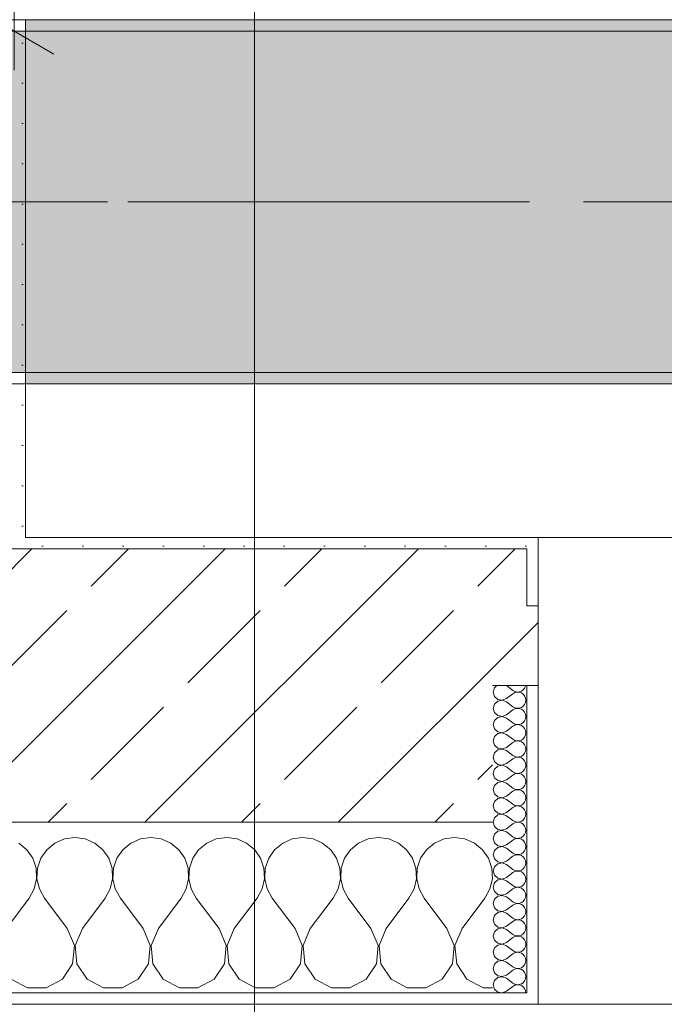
# Model space of a CAD drawing. Header units: metres. Extents: x -3.6 to 84.5, y -11 to 16.8.
# Tile 127 of 229: x 40.285 to 40.851, y -0.155 to 0.71. Entities that reach past the tile are written whole.
import ezdxf

# ---------------------------------------------------------------- set-up
doc = ezdxf.new("R2010")
doc.units = ezdxf.units.M
doc.header["$MEASUREMENT"] = 0
doc.linetypes.add('Achse', pattern=[0.2, 0.1, -0.05, 0, -0.05])
doc.linetypes.add('Strichlinie doppelt', pattern=[0.546806, 0.264583, -0.105833, 0.070556, -0.105833])
for name, color, linetype in [('155 - Bemaßung_ Beschriftung.Ausbau - Deckenelemente', 7, 'Continuous'), ('451 - Universal.Achsen Raster', 7, 'Continuous'), ('604 - Struktur.Wand Aussen', 7, 'Continuous'), ('607 - Struktur.Stütze', 7, 'Continuous'), ('608 - Struktur.Träger', 7, 'Continuous'), ('Neubau_401 - Zone.Raum_ Raumbegrenzung_ Whg.', 7, 'Continuous')]:
    doc.layers.add(name, color=color, linetype=linetype)
doc.styles.add('ERSTELLTER_STIL_2', font='txt')
doc.dimstyles.new('ERSTELLTER_STIL__3', dxfattribs={"dimtxt": 0.1, "dimasz": 0.0532, "dimexe": 0.18, "dimexo": 0.0625, "dimgap": 0, "dimtad": 1, "dimzin": 0, "dimdsep": 46, "dimtxsty": 'ERSTELLTER_STIL_2', "dimblk": 'ARROWHEAD_2', "dimblk1": 'ARROWHEAD_2', "dimblk2": 'ARROWHEAD_2', "dimcen": 0.09, "dimse1": 1, "dimse2": 1, "dimclrd": 256, "dimclre": 256, "dimclrt": 256, "dimazin": 0, "dimtfac": 1, "dimtdec": 4, "dimtmove": 0, "dimatfit": 3, "dimfxl": 1, "dimtolj": 1, "dimtzin": 0, "dimarcsym": 0})
pattern_1 = [(45, (0, 0), (-0.01767767, 0.01767767), [0, -0.025])]
pattern_2 = [(0, (0, 0), (0, 0.08660254), [0, -0.05]), (0, (0.025, 0.0433), (0, 0.08660254), [0, -0.05])]
pattern_3 = [(45, (0, 0), (-0.08485281, 0.08485281), []), (45, (-0.04243, 0.04243), (-0.08485281, 0.08485281), [0.09, -0.03])]

# ---------------------------------------------------------------- blocks, each defined once
blk = doc.blocks.new('*X76')
at = {"layer": '604 - Struktur.Wand Aussen', "color": 7, "linetype": 'Continuous', "lineweight": 5}
for p, q in [((40.33333, -0.00833), (40.32422, -0.0096)), ((40.34244, -0.0096), (40.33333, -0.00833)), ((40.4, -0.00833), (40.39089, -0.0096)), ((40.40911, -0.0096), (40.4, -0.00833)), ((40.46667, -0.00833), (40.45756, -0.0096)), ((40.47578, -0.0096), (40.46667, -0.00833)), ((40.53333, -0.00833), (40.52422, -0.0096)), ((40.54244, -0.0096), (40.53333, -0.00833)), ((40.6, -0.00833), (40.59089, -0.0096)), ((40.60911, -0.0096), (40.6, -0.00833)), ((40.66667, -0.00833), (40.65756, -0.0096)), ((40.67578, -0.0096), (40.66667, -0.00833)), ((40.29127, -0.01918), (40.28419, -0.01331)), ((40.31581, -0.01331), (40.30873, -0.01918)), ((40.32422, -0.0096), (40.31581, -0.01331)), ((40.35086, -0.01331), (40.34244, -0.0096)), ((40.35794, -0.01918), (40.35086, -0.01331)), ((40.38248, -0.01331), (40.37539, -0.01918)), ((40.39089, -0.0096), (40.38248, -0.01331)), ((40.41752, -0.01331), (40.40911, -0.0096)), ((40.42461, -0.01918), (40.41752, -0.01331)), ((40.44914, -0.01331), (40.44206, -0.01918)), ((40.45756, -0.0096), (40.44914, -0.01331)), ((40.48419, -0.01331), (40.47578, -0.0096)), ((40.49127, -0.01918), (40.48419, -0.01331)), ((40.51581, -0.01331), (40.50873, -0.01918)), ((40.52422, -0.0096), (40.51581, -0.01331)), ((40.55086, -0.01331), (40.54244, -0.0096)), ((40.55794, -0.01918), (40.55086, -0.01331)), ((40.58248, -0.01331), (40.57539, -0.01918)), ((40.59089, -0.0096), (40.58248, -0.01331)), ((40.61752, -0.01331), (40.60911, -0.0096)), ((40.62461, -0.01918), (40.61752, -0.01331)), ((40.64914, -0.01331), (40.64206, -0.01918)), ((40.65756, -0.0096), (40.64914, -0.01331)), ((40.68419, -0.01331), (40.67578, -0.0096)), ((40.69127, -0.01918), (40.68419, -0.01331)), ((40.29648, -0.02676), (40.29127, -0.01918)), ((40.30873, -0.01918), (40.30352, -0.02676)), ((40.36315, -0.02676), (40.35794, -0.01918)), ((40.37539, -0.01918), (40.37019, -0.02676)), ((40.42981, -0.02676), (40.42461, -0.01918)), ((40.44206, -0.01918), (40.43685, -0.02676)), ((40.49648, -0.02676), (40.49127, -0.01918)), ((40.50873, -0.01918), (40.50352, -0.02676)), ((40.56315, -0.02676), (40.55794, -0.01918)), ((40.57539, -0.01918), (40.57019, -0.02676)), ((40.62981, -0.02676), (40.62461, -0.01918)), ((40.64206, -0.01918), (40.63685, -0.02676)), ((40.69648, -0.02676), (40.69127, -0.01918)), ((40.29942, -0.03547), (40.29648, -0.02676)), ((40.30352, -0.02676), (40.30058, -0.03547)), ((40.36609, -0.03547), (40.36315, -0.02676)), ((40.37019, -0.02676), (40.36725, -0.03547)), ((40.43275, -0.03547), (40.42981, -0.02676)), ((40.43685, -0.02676), (40.43391, -0.03547)), ((40.49942, -0.03547), (40.49648, -0.02676)), ((40.50352, -0.02676), (40.50058, -0.03547)), ((40.56609, -0.03547), (40.56315, -0.02676)), ((40.57019, -0.02676), (40.56725, -0.03547)), ((40.63275, -0.03547), (40.62981, -0.02676)), ((40.63685, -0.02676), (40.63391, -0.03547)), ((40.69942, -0.03547), (40.69648, -0.02676)), ((40.29987, -0.04466), (40.29942, -0.03547)), ((40.30058, -0.03547), (40.30013, -0.04466)), ((40.36653, -0.04466), (40.36609, -0.03547)), ((40.36725, -0.03547), (40.3668, -0.04466)), ((40.4332, -0.04466), (40.43275, -0.03547)), ((40.43391, -0.03547), (40.43347, -0.04466)), ((40.49987, -0.04466), (40.49942, -0.03547)), ((40.50058, -0.03547), (40.50013, -0.04466)), ((40.56653, -0.04466), (40.56609, -0.03547)), ((40.56725, -0.03547), (40.5668, -0.04466)), ((40.6332, -0.04466), (40.63275, -0.03547)), ((40.63391, -0.03547), (40.63347, -0.04466)), ((40.69987, -0.04466), (40.69942, -0.03547)), ((40.29778, -0.05362), (40.29987, -0.04466)), ((40.30013, -0.04466), (40.30222, -0.05362)), ((40.36445, -0.05362), (40.36653, -0.04466)), ((40.3668, -0.04466), (40.36888, -0.05362)), ((40.43112, -0.05362), (40.4332, -0.04466)), ((40.43347, -0.04466), (40.43555, -0.05362)), ((40.49778, -0.05362), (40.49987, -0.04466)), ((40.50013, -0.04466), (40.50222, -0.05362)), ((40.56445, -0.05362), (40.56653, -0.04466)), ((40.5668, -0.04466), (40.56888, -0.05362)), ((40.63112, -0.05362), (40.6332, -0.04466)), ((40.63347, -0.04466), (40.63555, -0.05362)), ((40.69778, -0.05362), (40.69987, -0.04466)), ((40.29333, -0.06167), (40.29778, -0.05362)), ((40.30222, -0.05362), (40.30667, -0.06167)), ((40.36, -0.06167), (40.36445, -0.05362)), ((40.36888, -0.05362), (40.37333, -0.06167)), ((40.42667, -0.06167), (40.43112, -0.05362)), ((40.43555, -0.05362), (40.44, -0.06167)), ((40.49333, -0.06167), (40.49778, -0.05362)), ((40.50222, -0.05362), (40.50667, -0.06167)), ((40.56, -0.06167), (40.56445, -0.05362)), ((40.56888, -0.05362), (40.57333, -0.06167)), ((40.62667, -0.06167), (40.63112, -0.05362)), ((40.63555, -0.05362), (40.64, -0.06167)), ((40.69333, -0.06167), (40.69778, -0.05362)), ((40.27333, -0.08833), (40.29333, -0.06167)), ((40.32667, -0.08833), (40.30667, -0.06167)), ((40.34, -0.08833), (40.36, -0.06167)), ((40.39333, -0.08833), (40.37333, -0.06167)), ((40.40667, -0.08833), (40.42667, -0.06167)), ((40.46, -0.08833), (40.44, -0.06167)), ((40.47333, -0.08833), (40.49333, -0.06167)), ((40.52667, -0.08833), (40.50667, -0.06167)), ((40.54, -0.08833), (40.56, -0.06167)), ((40.59333, -0.08833), (40.57333, -0.06167)), ((40.60667, -0.08833), (40.62667, -0.06167)), ((40.66, -0.08833), (40.64, -0.06167)), ((40.67333, -0.08833), (40.69333, -0.06167)), ((40.33295, -0.1033), (40.32667, -0.08833)), ((40.34, -0.08833), (40.33371, -0.1033)), ((40.39962, -0.1033), (40.39333, -0.08833)), ((40.40667, -0.08833), (40.40038, -0.1033)), ((40.46629, -0.1033), (40.46, -0.08833)), ((40.47333, -0.08833), (40.46705, -0.1033)), ((40.53295, -0.1033), (40.52667, -0.08833)), ((40.54, -0.08833), (40.53371, -0.1033)), ((40.59962, -0.1033), (40.59333, -0.08833)), ((40.60667, -0.08833), (40.60038, -0.1033)), ((40.66629, -0.1033), (40.66, -0.08833)), ((40.67333, -0.08833), (40.66705, -0.1033)), ((40.33142, -0.11947), (40.33295, -0.1033)), ((40.33371, -0.1033), (40.33525, -0.11947)), ((40.39808, -0.11947), (40.39962, -0.1033)), ((40.40038, -0.1033), (40.40192, -0.11947)), ((40.46475, -0.11947), (40.46629, -0.1033)), ((40.46705, -0.1033), (40.46858, -0.11947)), ((40.53142, -0.11947), (40.53295, -0.1033)), ((40.53371, -0.1033), (40.53525, -0.11947)), ((40.59808, -0.11947), (40.59962, -0.1033)), ((40.60038, -0.1033), (40.60192, -0.11947)), ((40.66475, -0.11947), (40.66629, -0.1033)), ((40.66705, -0.1033), (40.66858, -0.11947)), ((40.32243, -0.13299), (40.33142, -0.11947)), ((40.33525, -0.11947), (40.34424, -0.13299)), ((40.3891, -0.13299), (40.39808, -0.11947)), ((40.40192, -0.11947), (40.4109, -0.13299)), ((40.45576, -0.13299), (40.46475, -0.11947)), ((40.46858, -0.11947), (40.47757, -0.13299)), ((40.52243, -0.13299), (40.53142, -0.11947)), ((40.53525, -0.11947), (40.54424, -0.13299)), ((40.5891, -0.13299), (40.59808, -0.11947)), ((40.60192, -0.11947), (40.6109, -0.13299)), ((40.65576, -0.13299), (40.66475, -0.11947)), ((40.66858, -0.11947), (40.67757, -0.13299)), ((40.27757, -0.13299), (40.29188, -0.14066)), ((40.30812, -0.14066), (40.32243, -0.13299)), ((40.34424, -0.13299), (40.35855, -0.14066)), ((40.37479, -0.14066), (40.3891, -0.13299)), ((40.4109, -0.13299), (40.42521, -0.14066)), ((40.44145, -0.14066), (40.45576, -0.13299)), ((40.47757, -0.13299), (40.49188, -0.14066)), ((40.50812, -0.14066), (40.52243, -0.13299)), ((40.54424, -0.13299), (40.55855, -0.14066)), ((40.57479, -0.14066), (40.5891, -0.13299)), ((40.6109, -0.13299), (40.62521, -0.14066)), ((40.64145, -0.14066), (40.65576, -0.13299)), ((40.67757, -0.13299), (40.69188, -0.14066)), ((40.29188, -0.14066), (40.30812, -0.14066)), ((40.35855, -0.14066), (40.37479, -0.14066)), ((40.42521, -0.14066), (40.44145, -0.14066)), ((40.49188, -0.14066), (40.50812, -0.14066)), ((40.55855, -0.14066), (40.57479, -0.14066)), ((40.62521, -0.14066), (40.64145, -0.14066)), ((40.69188, -0.14066), (40.7, -0.14066))]:
    blk.add_line(p, q, dxfattribs=at)
blk = doc.blocks.new('*X87')
at = {"layer": '604 - Struktur.Wand Aussen', "color": 7, "linetype": 'Continuous', "lineweight": 5}
for p, q in [((40.70178, 0.12304), (40.70071, 0.11929)), ((40.70392, 0.125), (40.70178, 0.12304)), ((40.71214, 0.125), (40.71786, 0.12071)), ((40.72534, 0.12004), (40.72696, 0.12116)), ((40.72696, 0.12116), (40.72822, 0.12267)), ((40.72822, 0.12267), (40.72901, 0.12448)), ((40.72901, 0.12448), (40.72909, 0.125)), ((40.70071, 0.11929), (40.70178, 0.11553)), ((40.70178, 0.11553), (40.70466, 0.1129)), ((40.70466, 0.1129), (40.7085, 0.11217)), ((40.7085, 0.11217), (40.71214, 0.11357)), ((40.71214, 0.11357), (40.71786, 0.11786)), ((40.71786, 0.12071), (40.71958, 0.11976)), ((40.71958, 0.11881), (40.71786, 0.11786)), ((40.71958, 0.11976), (40.7215, 0.11931)), ((40.7215, 0.11926), (40.71958, 0.11881)), ((40.7215, 0.11931), (40.72347, 0.11941)), ((40.72347, 0.11916), (40.7215, 0.11926)), ((40.72347, 0.11941), (40.72534, 0.12004)), ((40.72534, 0.11853), (40.72347, 0.11916)), ((40.72696, 0.11742), (40.72534, 0.11853)), ((40.72822, 0.1159), (40.72696, 0.11742)), ((40.72901, 0.11409), (40.72822, 0.1159)), ((40.72929, 0.11214), (40.72901, 0.11409)), ((40.70178, 0.10876), (40.70071, 0.105)), ((40.70071, 0.105), (40.70178, 0.10124)), ((40.70466, 0.11139), (40.70178, 0.10876)), ((40.7085, 0.11211), (40.70466, 0.11139)), ((40.71214, 0.11071), (40.7085, 0.11211)), ((40.71214, 0.11071), (40.71786, 0.10643)), ((40.71786, 0.10643), (40.71958, 0.10547)), ((40.71958, 0.10453), (40.71786, 0.10357)), ((40.71958, 0.10547), (40.7215, 0.10503)), ((40.7215, 0.10497), (40.71958, 0.10453)), ((40.7215, 0.10503), (40.72347, 0.10512)), ((40.72347, 0.10488), (40.7215, 0.10497)), ((40.72347, 0.10512), (40.72534, 0.10575)), ((40.72534, 0.10425), (40.72347, 0.10488)), ((40.72534, 0.10575), (40.72696, 0.10687)), ((40.72696, 0.10313), (40.72534, 0.10425)), ((40.72696, 0.10687), (40.72822, 0.10839)), ((40.72822, 0.10839), (40.72901, 0.11019)), ((40.72901, 0.11019), (40.72929, 0.11214)), ((40.70178, 0.10124), (40.70466, 0.09861)), ((40.70466, 0.0971), (40.70178, 0.09447)), ((40.70466, 0.09861), (40.7085, 0.09789)), ((40.7085, 0.09783), (40.70466, 0.0971)), ((40.7085, 0.09789), (40.71214, 0.09929)), ((40.71214, 0.09643), (40.7085, 0.09783)), ((40.71214, 0.09929), (40.71786, 0.10357)), ((40.71214, 0.09643), (40.71786, 0.09214)), ((40.72822, 0.10161), (40.72696, 0.10313)), ((40.72901, 0.09981), (40.72822, 0.10161)), ((40.72822, 0.0941), (40.72901, 0.09591)), ((40.72929, 0.09786), (40.72901, 0.09981)), ((40.72901, 0.09591), (40.72929, 0.09786)), ((40.70178, 0.09447), (40.70071, 0.09071)), ((40.70071, 0.09071), (40.70178, 0.08696)), ((40.70178, 0.08696), (40.70466, 0.08433)), ((40.71214, 0.085), (40.71786, 0.08929)), ((40.71786, 0.09214), (40.71958, 0.09119)), ((40.71958, 0.09024), (40.71786, 0.08929)), ((40.71958, 0.09119), (40.7215, 0.09074)), ((40.7215, 0.09069), (40.71958, 0.09024)), ((40.7215, 0.09074), (40.72347, 0.09084)), ((40.72347, 0.09059), (40.7215, 0.09069)), ((40.72347, 0.09084), (40.72534, 0.09147)), ((40.72534, 0.08996), (40.72347, 0.09059)), ((40.72534, 0.09147), (40.72696, 0.09258)), ((40.72696, 0.08884), (40.72534, 0.08996)), ((40.72696, 0.09258), (40.72822, 0.0941)), ((40.72822, 0.08733), (40.72696, 0.08884)), ((40.72901, 0.08552), (40.72822, 0.08733)), ((40.70178, 0.08018), (40.70071, 0.07643)), ((40.70466, 0.08282), (40.70178, 0.08018)), ((40.70466, 0.08433), (40.7085, 0.0836)), ((40.7085, 0.08354), (40.70466, 0.08282)), ((40.7085, 0.0836), (40.71214, 0.085)), ((40.71214, 0.08214), (40.7085, 0.08354)), ((40.71214, 0.08214), (40.71786, 0.07786)), ((40.71786, 0.07786), (40.71958, 0.0769)), ((40.72534, 0.07718), (40.72696, 0.0783)), ((40.72696, 0.0783), (40.72822, 0.07982)), ((40.72822, 0.07982), (40.72901, 0.08162)), ((40.72929, 0.08357), (40.72901, 0.08552)), ((40.72901, 0.08162), (40.72929, 0.08357)), ((40.70071, 0.07643), (40.70178, 0.07267)), ((40.70178, 0.07267), (40.70466, 0.07004)), ((40.70466, 0.07004), (40.7085, 0.06931)), ((40.7085, 0.06926), (40.70466, 0.06853)), ((40.7085, 0.06931), (40.71214, 0.07071)), ((40.71214, 0.06786), (40.7085, 0.06926)), ((40.71214, 0.07071), (40.71786, 0.075)), ((40.71958, 0.07595), (40.71786, 0.075)), ((40.71958, 0.0769), (40.7215, 0.07646)), ((40.7215, 0.0764), (40.71958, 0.07595)), ((40.7215, 0.07646), (40.72347, 0.07655)), ((40.72347, 0.0763), (40.7215, 0.0764)), ((40.72347, 0.07655), (40.72534, 0.07718)), ((40.72534, 0.07567), (40.72347, 0.0763)), ((40.72696, 0.07456), (40.72534, 0.07567)), ((40.72822, 0.07304), (40.72696, 0.07456)), ((40.72901, 0.07124), (40.72822, 0.07304)), ((40.72929, 0.06929), (40.72901, 0.07124)), ((40.72901, 0.06733), (40.72929, 0.06929)), ((40.70178, 0.0659), (40.70071, 0.06214)), ((40.70071, 0.06214), (40.70178, 0.05839)), ((40.70466, 0.06853), (40.70178, 0.0659)), ((40.71214, 0.06786), (40.71786, 0.06357)), ((40.71214, 0.05643), (40.71786, 0.06071)), ((40.71786, 0.06357), (40.71958, 0.06262)), ((40.71958, 0.06167), (40.71786, 0.06071)), ((40.71958, 0.06262), (40.7215, 0.06217)), ((40.7215, 0.06211), (40.71958, 0.06167)), ((40.7215, 0.06217), (40.72347, 0.06227)), ((40.72347, 0.06202), (40.7215, 0.06211)), ((40.72347, 0.06227), (40.72534, 0.0629)), ((40.72534, 0.06139), (40.72347, 0.06202)), ((40.72534, 0.0629), (40.72696, 0.06401)), ((40.72696, 0.06027), (40.72534, 0.06139)), ((40.72696, 0.06401), (40.72822, 0.06553)), ((40.72822, 0.06553), (40.72901, 0.06733)), ((40.70178, 0.05839), (40.70466, 0.05575)), ((40.70466, 0.05425), (40.70178, 0.05161)), ((40.70466, 0.05575), (40.7085, 0.05503)), ((40.7085, 0.05497), (40.70466, 0.05425)), ((40.7085, 0.05503), (40.71214, 0.05643)), ((40.71214, 0.05357), (40.7085, 0.05497)), ((40.71214, 0.05357), (40.71786, 0.04929)), ((40.72822, 0.05876), (40.72696, 0.06027)), ((40.72901, 0.05695), (40.72822, 0.05876)), ((40.72822, 0.05124), (40.72901, 0.05305)), ((40.72929, 0.055), (40.72901, 0.05695)), ((40.72901, 0.05305), (40.72929, 0.055)), ((40.70178, 0.05161), (40.70071, 0.04786)), ((40.70071, 0.04786), (40.70178, 0.0441)), ((40.70178, 0.0441), (40.70466, 0.04147)), ((40.71214, 0.04214), (40.71786, 0.04643)), ((40.71786, 0.04929), (40.71958, 0.04833)), ((40.71958, 0.04738), (40.71786, 0.04643)), ((40.71958, 0.04833), (40.7215, 0.04789)), ((40.7215, 0.04783), (40.71958, 0.04738)), ((40.7215, 0.04789), (40.72347, 0.04798)), ((40.72347, 0.04773), (40.7215, 0.04783)), ((40.72347, 0.04798), (40.72534, 0.04861)), ((40.72534, 0.0471), (40.72347, 0.04773)), ((40.72534, 0.04861), (40.72696, 0.04973)), ((40.72696, 0.04599), (40.72534, 0.0471)), ((40.72696, 0.04973), (40.72822, 0.05124)), ((40.72822, 0.04447), (40.72696, 0.04599)), ((40.72901, 0.04267), (40.72822, 0.04447)), ((40.70178, 0.03733), (40.70071, 0.03357)), ((40.70466, 0.03996), (40.70178, 0.03733)), ((40.70466, 0.04147), (40.7085, 0.04074)), ((40.7085, 0.04069), (40.70466, 0.03996)), ((40.7085, 0.04074), (40.71214, 0.04214)), ((40.71214, 0.03929), (40.7085, 0.04069)), ((40.71214, 0.03929), (40.71786, 0.035)), ((40.71786, 0.035), (40.71958, 0.03405)), ((40.72534, 0.03433), (40.72696, 0.03544)), ((40.72696, 0.03544), (40.72822, 0.03696)), ((40.72822, 0.03696), (40.72901, 0.03876)), ((40.72929, 0.04071), (40.72901, 0.04267)), ((40.72901, 0.03876), (40.72929, 0.04071)), ((40.70071, 0.03357), (40.70178, 0.02982)), ((40.70178, 0.02982), (40.70466, 0.02718)), ((40.70466, 0.02718), (40.7085, 0.02646)), ((40.7085, 0.0264), (40.70466, 0.02567)), ((40.7085, 0.02646), (40.71214, 0.02786)), ((40.71214, 0.025), (40.7085, 0.0264)), ((40.71214, 0.02786), (40.71786, 0.03214)), ((40.71958, 0.0331), (40.71786, 0.03214)), ((40.71958, 0.03405), (40.7215, 0.0336)), ((40.7215, 0.03354), (40.71958, 0.0331)), ((40.7215, 0.0336), (40.72347, 0.0337)), ((40.72347, 0.03345), (40.7215, 0.03354)), ((40.72347, 0.0337), (40.72534, 0.03433)), ((40.72534, 0.03282), (40.72347, 0.03345)), ((40.72696, 0.0317), (40.72534, 0.03282)), ((40.72822, 0.03018), (40.72696, 0.0317)), ((40.72901, 0.02838), (40.72822, 0.03018)), ((40.72929, 0.02643), (40.72901, 0.02838)), ((40.72901, 0.02448), (40.72929, 0.02643)), ((40.70178, 0.02304), (40.70071, 0.01929)), ((40.70071, 0.01929), (40.70178, 0.01553)), ((40.70466, 0.02567), (40.70178, 0.02304)), ((40.71214, 0.025), (40.71786, 0.02071)), ((40.71214, 0.01357), (40.71786, 0.01786)), ((40.71786, 0.02071), (40.71958, 0.01976)), ((40.71958, 0.01881), (40.71786, 0.01786)), ((40.71958, 0.01976), (40.7215, 0.01931)), ((40.7215, 0.01926), (40.71958, 0.01881)), ((40.7215, 0.01931), (40.72347, 0.01941)), ((40.72347, 0.01916), (40.7215, 0.01926)), ((40.72347, 0.01941), (40.72534, 0.02004)), ((40.72534, 0.01853), (40.72347, 0.01916)), ((40.72534, 0.02004), (40.72696, 0.02116)), ((40.72696, 0.01742), (40.72534, 0.01853)), ((40.72696, 0.02116), (40.72822, 0.02267)), ((40.72822, 0.0159), (40.72696, 0.01742)), ((40.72822, 0.02267), (40.72901, 0.02448)), ((40.70178, 0.00876), (40.70071, 0.005)), ((40.70178, 0.01553), (40.70466, 0.0129)), ((40.70466, 0.01139), (40.70178, 0.00876)), ((40.70466, 0.0129), (40.7085, 0.01217)), ((40.7085, 0.01211), (40.70466, 0.01139)), ((40.7085, 0.01217), (40.71214, 0.01357)), ((40.71214, 0.01071), (40.7085, 0.01211)), ((40.71214, 0.01071), (40.71786, 0.00643)), ((40.72901, 0.01409), (40.72822, 0.0159)), ((40.72822, 0.00839), (40.72901, 0.01019)), ((40.72929, 0.01214), (40.72901, 0.01409)), ((40.72901, 0.01019), (40.72929, 0.01214)), ((40.70071, 0.005), (40.70178, 0.00124)), ((40.70178, 0.00124), (40.70466, -0.00139)), ((40.71214, -0.00071), (40.71786, 0.00357)), ((40.71786, 0.00643), (40.71958, 0.00547)), ((40.71958, 0.00453), (40.71786, 0.00357)), ((40.71958, 0.00547), (40.7215, 0.00503)), ((40.7215, 0.00497), (40.71958, 0.00453)), ((40.7215, 0.00503), (40.72347, 0.00512)), ((40.72347, 0.00488), (40.7215, 0.00497)), ((40.72347, 0.00512), (40.72534, 0.00575)), ((40.72534, 0.00425), (40.72347, 0.00488)), ((40.72534, 0.00575), (40.72696, 0.00687)), ((40.72696, 0.00313), (40.72534, 0.00425)), ((40.72696, 0.00687), (40.72822, 0.00839)), ((40.72822, 0.00161), (40.72696, 0.00313)), ((40.72901, -0.00019), (40.72822, 0.00161)), ((40.70178, -0.00553), (40.70071, -0.00929)), ((40.70466, -0.0029), (40.70178, -0.00553)), ((40.70466, -0.00139), (40.7085, -0.00211)), ((40.7085, -0.00217), (40.70466, -0.0029)), ((40.7085, -0.00211), (40.71214, -0.00071)), ((40.71214, -0.00357), (40.7085, -0.00217)), ((40.71214, -0.00357), (40.71786, -0.00786)), ((40.71786, -0.00786), (40.71958, -0.00881)), ((40.72347, -0.00916), (40.72534, -0.00853)), ((40.72534, -0.00853), (40.72696, -0.00742)), ((40.72696, -0.00742), (40.72822, -0.0059)), ((40.72822, -0.0059), (40.72901, -0.00409)), ((40.72929, -0.00214), (40.72901, -0.00019)), ((40.72901, -0.00409), (40.72929, -0.00214)), ((40.70071, -0.00929), (40.70178, -0.01304)), ((40.70178, -0.01304), (40.70466, -0.01567)), ((40.70466, -0.01718), (40.70178, -0.01982)), ((40.70466, -0.01567), (40.7085, -0.0164)), ((40.7085, -0.01646), (40.70466, -0.01718)), ((40.7085, -0.0164), (40.71214, -0.015)), ((40.71214, -0.01786), (40.7085, -0.01646)), ((40.71214, -0.015), (40.71786, -0.01071)), ((40.71958, -0.00976), (40.71786, -0.01071)), ((40.71958, -0.00881), (40.7215, -0.00926)), ((40.7215, -0.00931), (40.71958, -0.00976)), ((40.7215, -0.00926), (40.72347, -0.00916)), ((40.72347, -0.00941), (40.7215, -0.00931)), ((40.72534, -0.01004), (40.72347, -0.00941)), ((40.72696, -0.01116), (40.72534, -0.01004)), ((40.72822, -0.01267), (40.72696, -0.01116)), ((40.72901, -0.01448), (40.72822, -0.01267)), ((40.72929, -0.01643), (40.72901, -0.01448)), ((40.72901, -0.01838), (40.72929, -0.01643)), ((40.70178, -0.01982), (40.70071, -0.02357)), ((40.70071, -0.02357), (40.70178, -0.02733)), ((40.71214, -0.01786), (40.71786, -0.02214)), ((40.71214, -0.02929), (40.71786, -0.025)), ((40.71786, -0.02214), (40.71958, -0.0231)), ((40.71958, -0.02405), (40.71786, -0.025)), ((40.71958, -0.0231), (40.7215, -0.02354)), ((40.7215, -0.0236), (40.71958, -0.02405)), ((40.7215, -0.02354), (40.72347, -0.02345)), ((40.72347, -0.0237), (40.7215, -0.0236)), ((40.72347, -0.02345), (40.72534, -0.02282)), ((40.72534, -0.02433), (40.72347, -0.0237)), ((40.72534, -0.02282), (40.72696, -0.0217)), ((40.72696, -0.02544), (40.72534, -0.02433)), ((40.72696, -0.0217), (40.72822, -0.02018)), ((40.72822, -0.02696), (40.72696, -0.02544)), ((40.72822, -0.02018), (40.72901, -0.01838)), ((40.70178, -0.0341), (40.70071, -0.03786)), ((40.70178, -0.02733), (40.70466, -0.02996)), ((40.70466, -0.03147), (40.70178, -0.0341)), ((40.70466, -0.02996), (40.7085, -0.03069)), ((40.7085, -0.03074), (40.70466, -0.03147)), ((40.7085, -0.03069), (40.71214, -0.02929)), ((40.71214, -0.03214), (40.7085, -0.03074)), ((40.71214, -0.03214), (40.71786, -0.03643)), ((40.72696, -0.03599), (40.72822, -0.03447)), ((40.72901, -0.02876), (40.72822, -0.02696)), ((40.72822, -0.03447), (40.72901, -0.03267)), ((40.72929, -0.03071), (40.72901, -0.02876)), ((40.72901, -0.03267), (40.72929, -0.03071)), ((40.70071, -0.03786), (40.70178, -0.04161)), ((40.70178, -0.04161), (40.70466, -0.04425)), ((40.71214, -0.04357), (40.71786, -0.03929)), ((40.71786, -0.03643), (40.71958, -0.03738)), ((40.71958, -0.03833), (40.71786, -0.03929)), ((40.71958, -0.03738), (40.7215, -0.03783)), ((40.7215, -0.03789), (40.71958, -0.03833)), ((40.7215, -0.03783), (40.72347, -0.03773)), ((40.72347, -0.03798), (40.7215, -0.03789)), ((40.72347, -0.03773), (40.72534, -0.0371)), ((40.72534, -0.03861), (40.72347, -0.03798)), ((40.72534, -0.0371), (40.72696, -0.03599)), ((40.72696, -0.03973), (40.72534, -0.03861)), ((40.72822, -0.04124), (40.72696, -0.03973)), ((40.72901, -0.04305), (40.72822, -0.04124)), ((40.72929, -0.045), (40.72901, -0.04305)), ((40.70178, -0.04839), (40.70071, -0.05214)), ((40.70466, -0.04575), (40.70178, -0.04839)), ((40.70466, -0.04425), (40.7085, -0.04497)), ((40.7085, -0.04503), (40.70466, -0.04575)), ((40.7085, -0.04497), (40.71214, -0.04357)), ((40.71214, -0.04643), (40.7085, -0.04503)), ((40.71214, -0.04643), (40.71786, -0.05071)), ((40.71786, -0.05071), (40.71958, -0.05167)), ((40.71958, -0.05167), (40.7215, -0.05211)), ((40.72347, -0.05202), (40.72534, -0.05139)), ((40.72534, -0.05139), (40.72696, -0.05027)), ((40.72696, -0.05027), (40.72822, -0.04876)), ((40.72822, -0.04876), (40.72901, -0.04695)), ((40.72901, -0.04695), (40.72929, -0.045)), ((40.70071, -0.05214), (40.70178, -0.0559)), ((40.70178, -0.0559), (40.70466, -0.05853)), ((40.70466, -0.06004), (40.70178, -0.06267)), ((40.70466, -0.05853), (40.7085, -0.05926)), ((40.7085, -0.05931), (40.70466, -0.06004)), ((40.7085, -0.05926), (40.71214, -0.05786)), ((40.71214, -0.06071), (40.7085, -0.05931)), ((40.71214, -0.05786), (40.71786, -0.05357)), ((40.71958, -0.05262), (40.71786, -0.05357)), ((40.7215, -0.05217), (40.71958, -0.05262)), ((40.7215, -0.05211), (40.72347, -0.05202)), ((40.72347, -0.05227), (40.7215, -0.05217)), ((40.72534, -0.0529), (40.72347, -0.05227)), ((40.72696, -0.05401), (40.72534, -0.0529)), ((40.72822, -0.05553), (40.72696, -0.05401)), ((40.72901, -0.05733), (40.72822, -0.05553)), ((40.72929, -0.05929), (40.72901, -0.05733)), ((40.72901, -0.06124), (40.72929, -0.05929)), ((40.70178, -0.06267), (40.70071, -0.06643)), ((40.70071, -0.06643), (40.70178, -0.07018)), ((40.71214, -0.06071), (40.71786, -0.065)), ((40.71214, -0.07214), (40.71786, -0.06786)), ((40.71786, -0.065), (40.71958, -0.06595)), ((40.71958, -0.0669), (40.71786, -0.06786)), ((40.71958, -0.06595), (40.7215, -0.0664)), ((40.7215, -0.06646), (40.71958, -0.0669)), ((40.7215, -0.0664), (40.72347, -0.0663)), ((40.72347, -0.06655), (40.7215, -0.06646)), ((40.72347, -0.0663), (40.72534, -0.06567)), ((40.72534, -0.06718), (40.72347, -0.06655)), ((40.72534, -0.06567), (40.72696, -0.06456)), ((40.72696, -0.0683), (40.72534, -0.06718)), ((40.72696, -0.06456), (40.72822, -0.06304)), ((40.72822, -0.06982), (40.72696, -0.0683)), ((40.72822, -0.06304), (40.72901, -0.06124)), ((40.70178, -0.07696), (40.70071, -0.08071)), ((40.70178, -0.07018), (40.70466, -0.07282)), ((40.70466, -0.07433), (40.70178, -0.07696)), ((40.70466, -0.07282), (40.7085, -0.07354)), ((40.7085, -0.0736), (40.70466, -0.07433)), ((40.7085, -0.07354), (40.71214, -0.07214)), ((40.71214, -0.075), (40.7085, -0.0736)), ((40.71214, -0.075), (40.71786, -0.07929)), ((40.72696, -0.07884), (40.72822, -0.07733)), ((40.72901, -0.07162), (40.72822, -0.06982)), ((40.72822, -0.07733), (40.72901, -0.07552)), ((40.72929, -0.07357), (40.72901, -0.07162)), ((40.72901, -0.07552), (40.72929, -0.07357)), ((40.70071, -0.08071), (40.70178, -0.08447)), ((40.70178, -0.08447), (40.70466, -0.0871)), ((40.7085, -0.08783), (40.71214, -0.08643)), ((40.71214, -0.08643), (40.71786, -0.08214)), ((40.71786, -0.07929), (40.71958, -0.08024)), ((40.71958, -0.08119), (40.71786, -0.08214)), ((40.71958, -0.08024), (40.7215, -0.08069)), ((40.7215, -0.08074), (40.71958, -0.08119)), ((40.7215, -0.08069), (40.72347, -0.08059)), ((40.72347, -0.08084), (40.7215, -0.08074)), ((40.72347, -0.08059), (40.72534, -0.07996)), ((40.72534, -0.08147), (40.72347, -0.08084)), ((40.72534, -0.07996), (40.72696, -0.07884)), ((40.72696, -0.08258), (40.72534, -0.08147)), ((40.72822, -0.0841), (40.72696, -0.08258)), ((40.72901, -0.08591), (40.72822, -0.0841)), ((40.72929, -0.08786), (40.72901, -0.08591)), ((40.70178, -0.09124), (40.70071, -0.095)), ((40.70071, -0.095), (40.70178, -0.09876)), ((40.70466, -0.08861), (40.70178, -0.09124)), ((40.70466, -0.0871), (40.7085, -0.08783)), ((40.7085, -0.08789), (40.70466, -0.08861)), ((40.71214, -0.08929), (40.7085, -0.08789)), ((40.71214, -0.08929), (40.71786, -0.09357)), ((40.71786, -0.09357), (40.71958, -0.09453)), ((40.71958, -0.09453), (40.7215, -0.09497)), ((40.7215, -0.09503), (40.71958, -0.09547)), ((40.7215, -0.09497), (40.72347, -0.09488)), ((40.72347, -0.09512), (40.7215, -0.09503)), ((40.72347, -0.09488), (40.72534, -0.09425)), ((40.72534, -0.09575), (40.72347, -0.09512)), ((40.72534, -0.09425), (40.72696, -0.09313)), ((40.72696, -0.09313), (40.72822, -0.09161)), ((40.72822, -0.09161), (40.72901, -0.08981)), ((40.72901, -0.08981), (40.72929, -0.08786)), ((40.70178, -0.09876), (40.70466, -0.10139)), ((40.70466, -0.1029), (40.70178, -0.10553)), ((40.70466, -0.10139), (40.7085, -0.10211)), ((40.7085, -0.10217), (40.70466, -0.1029)), ((40.7085, -0.10211), (40.71214, -0.10071)), ((40.71214, -0.10357), (40.7085, -0.10217)), ((40.71214, -0.10071), (40.71786, -0.09643)), ((40.71214, -0.10357), (40.71786, -0.10786)), ((40.71958, -0.09547), (40.71786, -0.09643)), ((40.72696, -0.09687), (40.72534, -0.09575)), ((40.72822, -0.09839), (40.72696, -0.09687)), ((40.72901, -0.10019), (40.72822, -0.09839)), ((40.72929, -0.10214), (40.72901, -0.10019)), ((40.72901, -0.10409), (40.72929, -0.10214)), ((40.70178, -0.10553), (40.70071, -0.10929)), ((40.70071, -0.10929), (40.70178, -0.11304)), ((40.71214, -0.115), (40.71786, -0.11071)), ((40.71786, -0.10786), (40.71958, -0.10881)), ((40.71958, -0.10976), (40.71786, -0.11071)), ((40.71958, -0.10881), (40.7215, -0.10926)), ((40.7215, -0.10931), (40.71958, -0.10976)), ((40.7215, -0.10926), (40.72347, -0.10916)), ((40.72347, -0.10941), (40.7215, -0.10931)), ((40.72347, -0.10916), (40.72534, -0.10853)), ((40.72534, -0.11004), (40.72347, -0.10941)), ((40.72534, -0.10853), (40.72696, -0.10742)), ((40.72696, -0.11116), (40.72534, -0.11004)), ((40.72696, -0.10742), (40.72822, -0.1059)), ((40.72822, -0.11267), (40.72696, -0.11116)), ((40.72822, -0.1059), (40.72901, -0.10409)), ((40.70178, -0.11982), (40.70071, -0.12357)), ((40.70178, -0.11304), (40.70466, -0.11567)), ((40.70466, -0.11718), (40.70178, -0.11982)), ((40.70466, -0.11567), (40.7085, -0.1164)), ((40.7085, -0.11646), (40.70466, -0.11718)), ((40.7085, -0.1164), (40.71214, -0.115)), ((40.71214, -0.11786), (40.7085, -0.11646)), ((40.71214, -0.11786), (40.71786, -0.12214)), ((40.72696, -0.1217), (40.72822, -0.12018)), ((40.72901, -0.11448), (40.72822, -0.11267)), ((40.72822, -0.12018), (40.72901, -0.11838)), ((40.72929, -0.11643), (40.72901, -0.11448)), ((40.72901, -0.11838), (40.72929, -0.11643)), ((40.70071, -0.12357), (40.70178, -0.12733)), ((40.70178, -0.12733), (40.70466, -0.12996)), ((40.7085, -0.13069), (40.71214, -0.12929)), ((40.71214, -0.12929), (40.71786, -0.125)), ((40.71786, -0.12214), (40.71958, -0.1231)), ((40.71958, -0.12405), (40.71786, -0.125)), ((40.71958, -0.1231), (40.7215, -0.12354)), ((40.7215, -0.1236), (40.71958, -0.12405)), ((40.7215, -0.12354), (40.72347, -0.12345)), ((40.72347, -0.1237), (40.7215, -0.1236)), ((40.72347, -0.12345), (40.72534, -0.12282)), ((40.72534, -0.12433), (40.72347, -0.1237)), ((40.72534, -0.12282), (40.72696, -0.1217)), ((40.72696, -0.12544), (40.72534, -0.12433)), ((40.72822, -0.12696), (40.72696, -0.12544)), ((40.72901, -0.12876), (40.72822, -0.12696)), ((40.72929, -0.13071), (40.72901, -0.12876)), ((40.70178, -0.1341), (40.70071, -0.13786)), ((40.70071, -0.13786), (40.70178, -0.14161)), ((40.70466, -0.13147), (40.70178, -0.1341)), ((40.70466, -0.12996), (40.7085, -0.13069)), ((40.7085, -0.13074), (40.70466, -0.13147)), ((40.71214, -0.13214), (40.7085, -0.13074)), ((40.71214, -0.13214), (40.71786, -0.13643)), ((40.71786, -0.13643), (40.71958, -0.13738)), ((40.71958, -0.13833), (40.71786, -0.13929)), ((40.71958, -0.13738), (40.7215, -0.13783)), ((40.7215, -0.13789), (40.71958, -0.13833)), ((40.7215, -0.13783), (40.72347, -0.13773)), ((40.72347, -0.13798), (40.7215, -0.13789)), ((40.72347, -0.13773), (40.72534, -0.1371)), ((40.72534, -0.13861), (40.72347, -0.13798)), ((40.72534, -0.1371), (40.72696, -0.13599)), ((40.72696, -0.13599), (40.72822, -0.13447)), ((40.72822, -0.13447), (40.72901, -0.13267)), ((40.72901, -0.13267), (40.72929, -0.13071)), ((40.70178, -0.14161), (40.70466, -0.14425)), ((40.70466, -0.14425), (40.7085, -0.14497)), ((40.7085, -0.14497), (40.71214, -0.14357)), ((40.71214, -0.14357), (40.71786, -0.13929)), ((40.72696, -0.13973), (40.72534, -0.13861)), ((40.72822, -0.14124), (40.72696, -0.13973)), ((40.72901, -0.14305), (40.72822, -0.14124)), ((40.72929, -0.145), (40.72901, -0.14305))]:
    blk.add_line(p, q, dxfattribs=at)
blk = doc.blocks.new('*D305')
at = {"layer": '155 - Bemaßung_ Beschriftung.Ausbau - Deckenelemente', "color": 160, "linetype": 'Continuous', "lineweight": 5, "true_color": 0x3232ff}
for p, q in [((40.24499, 1.12019), (40.31499, 1.07978)), ((40.33249, 1.09998), (40.22749, 1.09998)), ((40.27999, 0.69998), (40.27999, 1.09998)), ((40.24499, 0.72019), (40.31499, 0.67978)), ((40.33249, 0.69998), (40.22749, 0.69998)), ((40.27999, 0.66575), (40.27999, 0.69998))]:
    blk.add_line(p, q, dxfattribs=at)
at = {"layer": '155 - Bemaßung_ Beschriftung.Ausbau - Deckenelemente', "color": 160, "lineweight": 5, "true_color": 0x3232ff, "insert": (40.25999, 0.8241), "char_height": 0.1, "attachment_point": 7, "rotation": 90, "style": 'ERSTELLTER_STIL_2'}
blk.add_mtext('\\A1;{\\pql;\\fArial|b0|i0|c0|p38;40}', dxfattribs=at)
blk = doc.blocks.new('ARROWHEAD_2')
at = {"color": 0, "linetype": 'Continuous', "lineweight": 0}
for p, q in [((-0.378, -0.655), (0.378, 0.655)), ((0, 0), (-1, 0))]:
    blk.add_line(p, q, dxfattribs=at)

msp = doc.modelspace()

# ---------------------------------------------------------------- hatches: boundary and pattern name
at = {"layer": '604 - Struktur.Wand Aussen', "linetype": 'Continuous', "lineweight": 0, "true_color": 0x000000}
h = msp.add_hatch(dxfattribs=at)
h.set_pattern_fill('Gips_0001', color=18, style=0, pattern_type=2)
h.set_pattern_definition(pattern_1)
h.paths.add_polyline_path([(40.28999, 0.245), (40.73, 0.245), (40.73, 0.255), (40.28999, 0.255)])
h = msp.add_hatch(dxfattribs=at)
h.set_pattern_fill('Gips_0001', color=18, style=0, pattern_type=2)
h.set_pattern_definition(pattern_1)
h.paths.add_polyline_path([(40.73, 0.255), (40.73, 0.195), (40.74, 0.195), (40.74, 0.255)])
h = msp.add_hatch(dxfattribs=at)
h.set_pattern_fill('Beton__Stahlbeton_0001', color=18, style=0, pattern_type=2)
h.set_pattern_definition(pattern_3)
h.paths.add_polyline_path([(39.55, 0.195), (39.54, 0.195), (39.54, 0.125), (39.55, 0.125), (39.58, 0.125), (39.58, 0.005), (40.7, 0.005), (40.7, 0.125), (40.73, 0.125), (40.74, 0.125), (40.74, 0.195), (40.73, 0.195), (40.73, 0.245), (39.55, 0.245)])
h = msp.add_hatch(dxfattribs=at)
h.set_pattern_fill('Verputz_0001', color=18, style=0, pattern_type=2)
h.set_pattern_definition(pattern_2)
h.paths.add_polyline_path([(40.73, -0.155), (40.74, -0.155), (40.74, 0.125), (40.73, 0.125)])
h = msp.add_hatch(dxfattribs=at)
h.set_pattern_fill('Verputz_0001', color=18, style=0, pattern_type=2)
h.set_pattern_definition(pattern_2)
h.paths.add_polyline_path([(39.55, -0.155), (40.73, -0.155), (40.73, -0.145), (39.55, -0.145)])
at = {"layer": '607 - Struktur.Stütze', "linetype": 'Continuous', "lineweight": 0, "true_color": 0x000000}
h = msp.add_hatch(dxfattribs=at)
h.set_pattern_fill('Gips_0001', color=18, style=0, pattern_type=2)
h.set_pattern_definition(pattern_1)
h.paths.add_polyline_path([(40.12997, 0.69998), (40.27999, 0.69998), (40.27999, 0.255), (40.28999, 0.255), (40.28999, 0.70998), (40.12997, 0.70998)])
h = msp.add_hatch(dxfattribs=at)
h.set_pattern_fill('Gips_0001', color=18, style=0, pattern_type=2)
h.set_pattern_definition(pattern_1)
h.paths.add_polyline_path([(39.97999, 0.255), (39.96999, 0.255), (39.96999, 0.245), (40.28999, 0.245), (40.28999, 0.255), (40.27999, 0.255), (40.27999, 0.24998), (39.97999, 0.24998)])
at = {"layer": '608 - Struktur.Träger', "linetype": 'Continuous', "lineweight": 0, "true_color": 0x000000}
h = msp.add_hatch(dxfattribs=at)
h.set_pattern_fill('Gips_0001', color=18, style=0, pattern_type=2)
h.set_pattern_definition(pattern_1)
h.paths.add_polyline_path([(40.28999, 0.69998), (43.56999, 0.69998), (43.56999, 0.70998), (40.28999, 0.70998)])
h = msp.add_hatch(dxfattribs=at)
h.set_pattern_fill('Beton__Stahlbeton_0001', color=18, style=0, pattern_type=2)
h.set_pattern_definition(pattern_3)
h.paths.add_polyline_path([(0.68999, 0.69998), (0.37999, 0.69998), (0.37999, 0.39998), (0.68999, 0.39998), (3.96999, 0.39998), (4.28999, 0.39998), (7.56999, 0.39998), (7.88999, 0.39998), (11.16999, 0.39998), (11.48999, 0.39998), (14.76999, 0.39998), (15.08999, 0.39998), (18.36999, 0.39998), (18.68999, 0.39998), (21.96999, 0.39998), (22.28999, 0.39998), (25.56999, 0.39998), (25.88999, 0.39998), (29.16999, 0.39998), (29.48999, 0.39998), (32.76999, 0.39998), (33.08999, 0.39998), (36.36999, 0.39998), (36.68999, 0.39998), (39.96999, 0.39998), (40.28999, 0.39998), (43.56999, 0.39998), (43.88999, 0.39998), (47.16999, 0.39998), (47.48999, 0.39998), (50.76999, 0.39998), (51.08999, 0.39998), (54.36999, 0.39998), (54.68999, 0.39998), (57.96999, 0.39998), (58.28999, 0.39998), (61.56999, 0.39998), (61.87999, 0.39998), (61.87999, 0.69998), (61.56999, 0.69998), (58.28999, 0.69998), (57.96999, 0.69998), (54.68999, 0.69998), (54.36999, 0.69998), (51.08999, 0.69998), (50.76999, 0.69998), (47.48999, 0.69998), (47.16999, 0.69998), (43.88999, 0.69998), (43.56999, 0.69998), (40.28999, 0.69998), (39.89997, 0.69998), (36.68999, 0.69998), (36.36999, 0.69998), (33.08999, 0.69998), (32.76999, 0.69998), (29.48999, 0.69998), (29.16999, 0.69998), (25.88999, 0.69998), (25.56999, 0.69998), (22.28999, 0.69998), (21.96999, 0.69998), (18.68999, 0.69998), (18.36999, 0.69998), (15.08999, 0.69998), (14.76999, 0.69998), (11.48999, 0.69998), (11.16999, 0.69998), (7.88999, 0.69998), (7.56999, 0.69998), (4.28999, 0.69998), (3.96999, 0.69998)])
h = msp.add_hatch(dxfattribs=at)
h.set_pattern_fill('Gips_0001', color=18, style=0, pattern_type=2)
h.set_pattern_definition(pattern_1)
h.paths.add_polyline_path([(43.56999, 0.39998), (40.28999, 0.39998), (40.28999, 0.38998), (43.56999, 0.38998)])

# ---------------------------------------------------------------- linework, layer by layer
at = {"layer": '451 - Universal.Achsen Raster', "color": 160, "linetype": 'Strichlinie doppelt', "lineweight": 9, "true_color": 0x3232ff}
msp.add_line((64.93503, 0.54998), (-3.175, 0.54998), dxfattribs=at)
at = {"layer": '604 - Struktur.Wand Aussen', "color": 7, "linetype": 'Continuous', "lineweight": 5}
for p, q in [((40.73, 0.255), (40.74, 0.255)), ((40.74, 0.245), (40.74, 0.255)), ((40.74, 0.195), (40.74, 0.245)), ((40.73, 0.195), (40.74, 0.195)), ((40.7, 0.125), (40.73, 0.125)), ((40.73, 0.125), (40.73, -0.145)), ((40.73, 0.125), (40.74, 0.125)), ((40.73, -0.145), (40.73, 0.125)), ((40.74, 0.005), (40.74, 0.125)), ((40.74, -0.005), (40.74, 0.005)), ((40.74, -0.145), (40.74, -0.005)), ((39.58, -0.145), (40.7, -0.145)), ((40.7, -0.145), (40.73, -0.145)), ((40.74, -0.155), (40.74, -0.145)), ((40.73, -0.155), (40.74, -0.155))]:
    msp.add_line(p, q, dxfattribs=at)
at = {"layer": '604 - Struktur.Wand Aussen', "color": 7, "linetype": 'Continuous', "lineweight": 13}
for p, q in [((41.94, 0.255), (40.74, 0.255)), ((40.73, 0.245), (39.55, 0.245)), ((40.73, 0.245), (40.73, 0.195)), ((40.74, 0.125), (40.74, 0.195)), ((39.58, 0.005), (40.7, 0.005)), ((40.74, -0.155), (41.94, -0.155))]:
    msp.add_line(p, q, dxfattribs=at)
at = {"layer": '604 - Struktur.Wand Aussen', "color": 7, "linetype": 'Continuous', "lineweight": 5, "flags": 128}
for points in [[(40.73, 0.255), (40.28999, 0.255)], [(39.55, -0.155), (40.73, -0.155)]]:
    msp.add_lwpolyline(points, dxfattribs=at)
at = {"layer": '607 - Struktur.Stütze', "color": 7, "linetype": 'Continuous', "lineweight": 5, "flags": 128}
msp.add_lwpolyline([(40.28999, 0.255), (40.28999, 0.70998), (40.12997, 0.70998)], dxfattribs=at)
at = {"layer": '608 - Struktur.Träger', "color": 7, "linetype": 'Continuous', "lineweight": 13}
for p, q in [((0.37999, 0.70998), (61.87999, 0.70998)), ((40.28999, 0.69998), (39.89997, 0.69998)), ((43.56999, 0.69998), (40.28999, 0.69998)), ((0.37999, 0.38998), (61.87999, 0.38998))]:
    msp.add_line(p, q, dxfattribs=at)
at = {"layer": '608 - Struktur.Träger', "color": 7, "linetype": 'Continuous', "lineweight": 5}
for p, q in [((40.28999, 0.70998), (40.28999, 0.69998)), ((43.56999, 0.70998), (40.28999, 0.70998)), ((40.28999, 0.39998), (40.28999, 0.38998)), ((43.56999, 0.38998), (40.28999, 0.38998))]:
    msp.add_line(p, q, dxfattribs=at)
at = {"layer": '608 - Struktur.Träger', "color": 7, "linetype": 'Achse', "lineweight": 9}
msp.add_line((0.37999, 0.54998), (61.87999, 0.54998), dxfattribs=at)
at = {"layer": '608 - Struktur.Träger', "color": 7, "linetype": 'Continuous', "lineweight": 13, "flags": 128}
msp.add_lwpolyline([(47.48999, 0.39998), (47.16999, 0.39998), (43.88999, 0.39998), (43.56999, 0.39998), (40.28999, 0.39998), (39.96999, 0.39998), (36.68999, 0.39998), (36.36999, 0.39998), (33.08999, 0.39998), (32.76999, 0.39998), (29.48999, 0.39998), (29.16999, 0.39998), (25.88999, 0.39998), (25.56999, 0.39998), (22.28999, 0.39998), (21.96999, 0.39998), (18.68999, 0.39998), (18.36999, 0.39998), (15.08999, 0.39998), (14.76999, 0.39998), (11.48999, 0.39998)], dxfattribs=at)
at = {"layer": 'Neubau_401 - Zone.Raum_ Raumbegrenzung_ Whg.', "color": 1, "linetype": 'Continuous', "lineweight": 9}
msp.add_line((40.49098, -1.30852), (40.49098, 4.39381), dxfattribs=at)

# ---------------------------------------------------------------- block references
at = {"layer": '604 - Struktur.Wand Aussen', "color": 7, "lineweight": 18}
for name in ['*X87', '*X76']:
    msp.add_blockref(name, (0, 0), dxfattribs=at)

# ---------------------------------------------------------------- dimensions: what is measured, and where the dimension line sits
at = {"layer": '155 - Bemaßung_ Beschriftung.Ausbau - Deckenelemente', "color": 160, "linetype": 'Continuous', "lineweight": 5, "true_color": 0x3232ff}
dim = msp.add_linear_dim(base=(40.27999, 1.09998), p1=(39.89997, 0.69998), p2=(40.01498, 1.09998), angle=90, dimstyle='ERSTELLTER_STIL__3', dxfattribs=at)
dim.commit()
dim.dimension.update_dxf_attribs({"geometry": '*D305', "text_midpoint": (40.20999, 0.90033), "dimtype": 160, "text_rotation": 90})

doc.saveas('drawing.dxf')
